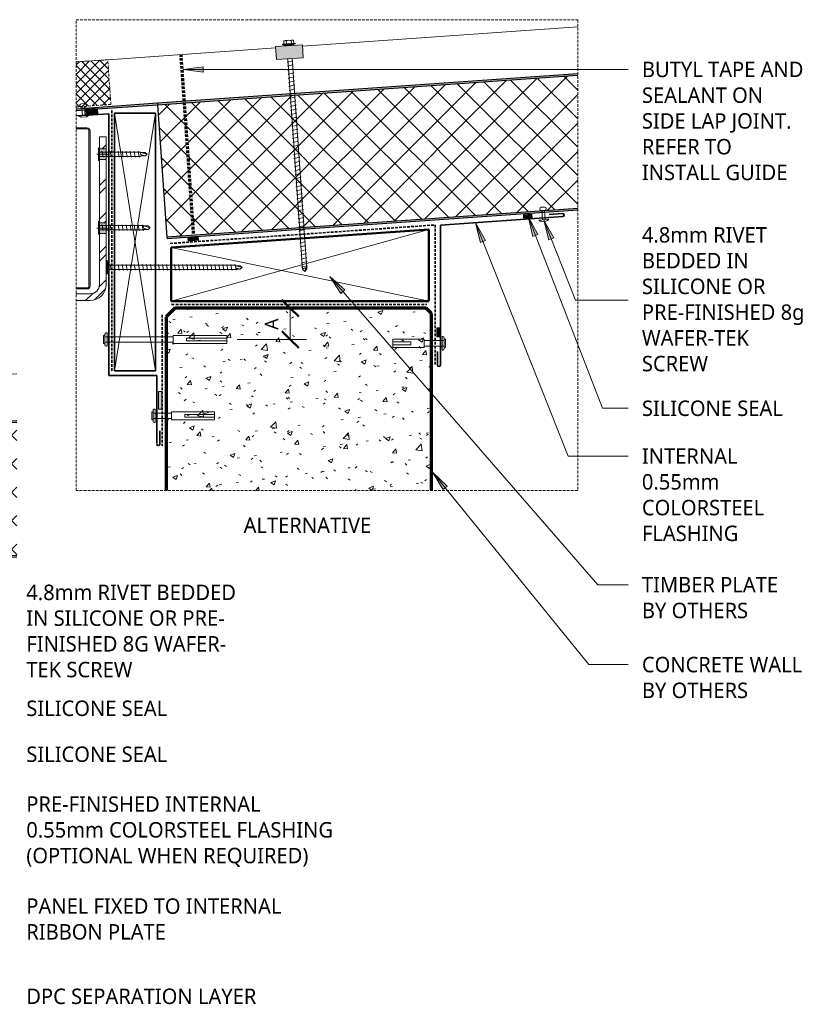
# Model space of a CAD drawing. Header units: millimetres. Extents: x -438 to 999, y -275 to 681.
# Tile 4 of 4: x 410 to 999, y -58 to 676. Entities that reach past the tile are written whole.
import ezdxf

# ---------------------------------------------------------------- set-up
doc = ezdxf.new("R2010")
doc.units = ezdxf.units.MM
doc.linetypes.add('Dash Short', pattern=[3, 2, -1])
for name, color, linetype, lineweight in [('A-ANNO-DIMS', 211, 'Continuous', 9), ('A-ANNO-DIMS-5', 211, 'Continuous', 9), ('A-DETL', 90, 'Continuous', 13), ('A-DETL-GENF', 92, 'Continuous', 13), ('G-ANNO-TEXT', 231, 'Continuous', 9)]:
    doc.layers.add(name, color=color, linetype=linetype, lineweight=lineweight)
doc.styles.add('Yu Gothic', font='Yu Gothic.ttf', dxfattribs={"height": 11.5})
doc.styles.add('Yu Gothic_1', font='Yu Gothic.ttf', dxfattribs={"height": 10})
doc.dimstyles.new('Diagonal_1', dxfattribs={"dimscale": 304.8, "dimtxt": 11.609035, "dimasz": 0.04101, "dimexe": 0.03937, "dimexo": 0.024606, "dimgap": 0.024606, "dimtad": 1, "dimdec": 0, "dimzin": 0, "dimdsep": 46, "dimtxsty": 'Yu Gothic_1', "dimblk1": 'OBLIQUE', "dimblk2": 'OBLIQUE', "dimsah": 1, "dimcen": 0.09, "dimazin": 0, "dimtfac": 1, "dimtdec": 4, "dimtix": 1, "dimtmove": 0, "dimatfit": 3, "dimfxl": 1, "dimtvp": 1, "dimtfill": 1, "dimtolj": 1, "dimtzin": 0, "dimarcsym": 2})

# ---------------------------------------------------------------- blocks, each defined once
blk = doc.blocks.new('Thermospan w Gutter Overhang - 100mm-4788613-03 EAVES GUTTER DETAIL1')
at = {"layer": 'A-DETL-GENF'}
for points in [[(-135, 88.1), (-93.51, 100), (-93.51, 101), (-135, 89.1)], [(-93.51, 100), (0, 100), (0, 101), (-93.51, 101)], [(0, 100), (395.73, 100), (395.8, 101), (0, 101)], [(0, 0), (388.74, 0), (388.81, 1), (0, 1)]]:
    blk.add_hatch(color=256, dxfattribs=at).paths.add_polyline_path(points)
h = blk.add_hatch(dxfattribs=at)
h.set_pattern_fill('FP_1', color=256, style=0, pattern_type=2)
h.set_pattern_definition([(41, (-37.488, -246.806), (-9.8409, 11.32064), []), (131, (-37.488, -246.806), (-11.32064, -9.8409), [])])
h.paths.add_polyline_path([(0, 1), (388.81, 1), (395.73, 100), (0, 100), (0, 22.63)])
for p, q in [((0, 136), (-135, 136)), ((-135, 88.1), (-135, 136)), ((228.14, 136), (0, 136)), ((398.25, 136), (248.14, 136))]:
    blk.add_line(p, q, dxfattribs=at)
at = {"layer": 'A-DETL-GENF', "lineweight": 25}
for p, q in [((-93.51, 101), (-135, 89.1)), ((-135, 88.1), (-93.51, 100)), ((-73.92, 101), (-93.65, 101)), ((-93.51, 100), (0, 100)), ((-46.82, 101), (-73.92, 101)), ((0, 101), (-46.82, 101)), ((395.8, 101), (0, 101)), ((0, 101), (0, 100)), ((0, 100), (0, 1)), ((0, 100), (395.73, 100)), ((-135, 89.1), (-135, 88.1)), ((388.81, 1), (0, 1)), ((0, 1), (0, 0)), ((0, 0), (388.74, 0))]:
    blk.add_line(p, q, dxfattribs=at)
blk = doc.blocks.new('Metalcraft Gutters and Brackets - Box Gutter 175 with External Bracket-4607474-03 EAVES GUTTER DETAIL1')
at = {"layer": 'A-DETL-GENF'}
blk.add_hatch(color=256, dxfattribs=at).paths.add_polyline_path([(3.98, 1.66), (4.49, 1.73), (4.97, 1.92), (5.39, 2.24), (5.7, 2.66), (5.9, 3.14), (5.97, 3.65), (5.97, 119.37), (5.89, 119.96), (5.67, 120.51), (5.3, 120.99), (4.83, 121.35), (4.27, 121.58), (3.68, 121.66), (-4.35, 121.66), (-4.35, 120.86), (4.07, 120.81), (4.43, 120.66), (4.74, 120.42), (4.97, 120.11), (5.12, 119.75), (5.17, 119.37), (5.13, 3.34), (5.01, 3.06), (4.82, 2.81), (4.57, 2.62), (4.29, 2.5), (3.98, 2.46), (-4.35, 2.46), (-4.35, 1.66)])
h = blk.add_hatch(dxfattribs=at)
h.set_pattern_fill('FP_4', color=256, style=0, pattern_type=2)
h.set_pattern_definition([(45, (-456.437, -473.852), (-12.57236, 12.57236), []), (45, (-456.437, -454.802), (-12.57236, 12.57236), [])])
h.paths.add_polyline_path([(-4.35, -7), (5.97, -7), (9.08, -6.59), (11.97, -5.39), (14.46, -3.49), (16.36, -1), (17.56, 1.89), (17.97, 5), (17.97, 43), (12.97, 43), (12.97, 5), (12.73, 3.19), (12.03, 1.5), (10.92, 0.05), (9.47, -1.06), (7.78, -1.76), (5.97, -2), (-4.35, -2), (-4.35, -2.3)])
h.paths.add_polyline_path([(15.06, 51), (17.97, 51), (17.97, 98), (12.97, 98), (12.97, 51)])
h.paths.add_polyline_path([(12.97, 106), (17.97, 106), (17.97, 115), (12.97, 115), (12.97, 106.85)])
h = blk.add_hatch(color=256, dxfattribs=at)
h.paths.add_polyline_path([(12.97, 43), (17.97, 43), (17.97, 51), (12.97, 51)])
h.paths.add_polyline_path([(17.97, 98), (17.97, 106), (12.97, 106), (12.97, 98)])
for p, q in [((3.68, 121.66), (-4.35, 121.66)), ((-4.35, 120.86), (3.68, 120.86)), ((5.17, 119.37), (5.17, 3.65)), ((5.97, 3.65), (5.97, 119.37)), ((17.97, 115), (12.97, 115)), ((12.97, 115), (12.97, 106)), ((17.97, 106), (17.97, 115)), ((12.97, 106), (12.97, 98)), ((17.97, 106), (12.97, 106)), ((17.97, 98), (17.97, 106)), ((10.97, 102), (19.97, 102)), ((12.97, 98), (12.97, 51)), ((12.97, 98), (17.97, 98)), ((17.97, 51), (17.97, 98)), ((10.97, 47), (19.97, 47)), ((12.97, 51), (12.97, 43)), ((17.97, 51), (12.97, 51)), ((17.97, 43), (17.97, 51)), ((12.97, 43), (12.97, 5)), ((12.97, 43), (17.97, 43)), ((17.97, 5), (17.97, 43)), ((3.98, 2.46), (-4.35, 2.46)), ((-4.35, 1.66), (3.98, 1.66)), ((5.97, -2), (-4.35, -2)), ((-4.35, -7), (5.97, -7))]:
    blk.add_line(p, q, dxfattribs=at)
for centre, radius, start, end in [((3.68, 119.37), 2.29, 360, 90), ((3.68, 119.37), 1.49, 0, 90), ((3.98, 3.65), 2, 270, 360), ((3.98, 3.65), 1.2, 270, 0), ((5.97, 5), 7, 270, 0), ((5.97, 5), 12, 270, 360)]:
    blk.add_arc(centre, radius, start, end, dxfattribs=at)
blk = doc.blocks.new('Wafer Tek_Self Tapping - Wafer TeK-4815591-03 EAVES GUTTER DETAIL1')
at = {"layer": 'A-DETL-GENF'}
for p, q in [((4.79, 0.74), (-4.79, 0.74)), ((-4.79, 0.74), (-4.79, 0)), ((-4.79, 0), (4.79, 0)), ((-1.6, 0), (-1.6, -30.47)), ((1.6, -30.47), (1.6, 0)), ((4.79, 0), (4.79, 0.74)), ((2.17, -1.91), (-2.17, -2.67)), ((-2.17, -2.67), (-1.6, -3)), ((2.17, -4.91), (-2.17, -5.67)), ((-2.17, -5.67), (-1.6, -6)), ((1.6, -1.58), (2.17, -1.91)), ((1.6, -4.58), (2.17, -4.91)), ((2.17, -7.91), (-2.17, -8.67)), ((-2.17, -8.67), (-1.6, -9)), ((2.17, -10.91), (-2.17, -11.67)), ((-2.17, -11.67), (-1.6, -12)), ((2.17, -13.91), (-2.17, -14.67)), ((1.6, -7.58), (2.17, -7.91)), ((1.6, -10.58), (2.17, -10.91)), ((1.6, -13.58), (2.17, -13.91)), ((-2.17, -14.67), (-1.6, -15)), ((2.17, -16.91), (-2.17, -17.67)), ((-2.17, -17.67), (-1.6, -18)), ((2.17, -19.91), (-2.17, -20.67)), ((-2.17, -20.67), (-1.6, -21)), ((1.6, -16.58), (2.17, -16.91)), ((1.6, -19.58), (2.17, -19.91)), ((2.17, -22.91), (-2.17, -23.67)), ((-2.17, -23.67), (-1.6, -24)), ((2.17, -25.91), (-2.17, -26.67)), ((-2.17, -26.67), (-1.6, -27)), ((2.17, -28.91), (-2.17, -29.67)), ((1.6, -22.58), (2.17, -22.91)), ((1.6, -25.58), (2.17, -25.91)), ((1.6, -28.58), (2.17, -28.91)), ((-2.17, -29.67), (-1.6, -30)), ((-1.28, -30.78), (-1.6, -30.47)), ((-1.28, -34.01), (-1.28, -30.78)), ((-1.28, -34.01), (-0.56, -31.13)), ((-1.28, -34.01), (0, -35.53)), ((0, -35.53), (1.28, -30.78)), ((1.28, -34.01), (0, -35.53)), ((1.28, -30.78), (1.6, -30.47)), ((1.28, -34.01), (1.28, -30.78))]:
    blk.add_line(p, q, dxfattribs=at)
blk.add_arc((0.49, -31.66), 1.18, 48.23938, 152.93623, dxfattribs=at)
blk = doc.blocks.new('Wafer Tek_Self Tapping - Wafer TeK-4815820-03 EAVES GUTTER DETAIL1')
at = {"layer": 'A-DETL-GENF'}
for p, q in [((4.79, 0.74), (-4.79, 0.74)), ((-4.79, 0.74), (-4.79, 0)), ((-4.79, 0), (4.79, 0)), ((-1.6, 0), (-1.6, -32.7)), ((1.6, -32.7), (1.6, 0)), ((4.79, 0), (4.79, 0.74)), ((2.17, -1.91), (-2.17, -2.67)), ((-2.17, -2.67), (-1.6, -3)), ((2.17, -4.91), (-2.17, -5.67)), ((-2.17, -5.67), (-1.6, -6)), ((1.6, -1.58), (2.17, -1.91)), ((1.6, -4.58), (2.17, -4.91)), ((2.17, -7.91), (-2.17, -8.67)), ((-2.17, -8.67), (-1.6, -9)), ((2.17, -10.91), (-2.17, -11.67)), ((-2.17, -11.67), (-1.6, -12)), ((2.17, -13.91), (-2.17, -14.67)), ((1.6, -7.58), (2.17, -7.91)), ((1.6, -10.58), (2.17, -10.91)), ((1.6, -13.58), (2.17, -13.91)), ((-2.17, -14.67), (-1.6, -15)), ((2.17, -16.91), (-2.17, -17.67)), ((-2.17, -17.67), (-1.6, -18)), ((2.17, -19.91), (-2.17, -20.67)), ((-2.17, -20.67), (-1.6, -21)), ((1.6, -16.58), (2.17, -16.91)), ((1.6, -19.58), (2.17, -19.91)), ((2.17, -22.91), (-2.17, -23.67)), ((-2.17, -23.67), (-1.6, -24)), ((2.17, -25.91), (-2.17, -26.67)), ((-2.17, -26.67), (-1.6, -27)), ((2.17, -28.91), (-2.17, -29.67)), ((1.6, -22.58), (2.17, -22.91)), ((1.6, -25.58), (2.17, -25.91)), ((1.6, -28.58), (2.17, -28.91)), ((-2.17, -29.67), (-1.6, -30)), ((2.17, -31.91), (-2.17, -32.67)), ((-2.17, -32.67), (-1.6, -33)), ((-1.28, -33.02), (-1.6, -32.7)), ((-1.28, -36.24), (-1.28, -33.02)), ((-1.28, -36.24), (-0.56, -33.36)), ((-1.28, -36.24), (0, -37.77)), ((0, -37.77), (1.28, -33.02)), ((1.28, -36.24), (0, -37.77)), ((1.28, -33.02), (1.6, -32.7)), ((1.28, -36.24), (1.28, -33.02)), ((1.6, -31.58), (2.17, -31.91))]:
    blk.add_line(p, q, dxfattribs=at)
blk.add_arc((0.49, -33.9), 1.18, 48.23938, 152.93623, dxfattribs=at)
blk = doc.blocks.new('Thermospan w Gutter Overhang - 100mm-4815059-03 EAVES GUTTER DETAIL1')
at = {"layer": 'A-DETL-GENF'}
for points in [[(-60.83, 100), (-53.64, 100), (-53.64, 100.33), (-45.02, 100.35), (-45.02, 100), (0, 100), (0, 101), (-60.76, 101)], [(0, 100), (313.65, 100), (313.72, 101), (0, 101)], [(0, 0), (306.65, 0), (306.72, 1), (0, 1)]]:
    blk.add_hatch(color=256, dxfattribs=at).paths.add_polyline_path(points)
h = blk.add_hatch(dxfattribs=at)
h.set_pattern_fill('FP_5', color=256, style=0, pattern_type=2)
h.set_pattern_definition([(41, (-554.266, -475.503), (-9.84089, 11.32064), []), (131, (-554.266, -475.503), (-11.32064, -9.84089), [])])
h.paths.add_polyline_path([(0, 1), (306.72, 1), (313.65, 100), (0, 100), (0, 67.85)])
for p, q in [((-34.75, 136), (-58.31, 136)), ((0, 136), (-34.75, 136)), ((90.68, 136), (0, 136)), ((316.16, 136), (110.68, 136))]:
    blk.add_line(p, q, dxfattribs=at)
at = {"layer": 'A-DETL-GENF', "lineweight": 25}
for p, q in [((-60.83, 100), (-53.64, 100)), ((0, 101), (-60.76, 101)), ((-45.02, 100), (0, 100)), ((313.72, 101), (0, 101)), ((0, 101), (0, 100)), ((0, 100), (0, 1)), ((0, 100), (313.65, 100)), ((306.72, 1), (0, 1)), ((0, 1), (0, 0)), ((0, 0), (306.65, 0))]:
    blk.add_line(p, q, dxfattribs=at)
blk = doc.blocks.new('Pop Rivets - Rivet-4035259-03 EAVES GUTTER DETAIL1')
at = {"layer": 'A-DETL-GENF'}
for p, q in [((3.77, 0), (-3.77, 0)), ((-1.5, 1.16), (1.5, 1.16)), ((-1, -6.28), (-1, 0)), ((1, -6.28), (1, 0)), ((1.17, -6.28), (-1.24, -6.28)), ((-1.24, -8.78), (1.17, -8.78))]:
    blk.add_line(p, q, dxfattribs=at)
for centre, radius, start, end in [((-1.5, -1.65), 2.8, 90, 144), ((1.5, -1.65), 2.8, 36, 90), ((-1.24, -7.53), 1.25, 135.65504, 270), ((-1.24, -7.53), 1.25, 90, 135.65504), ((1.17, -7.53), 1.25, 44.34496, 90), ((1.17, -7.53), 1.25, 270, 44.34496)]:
    blk.add_arc(centre, radius, start, end, dxfattribs=at)
blk = doc.blocks.new('Pop Rivets6 - Rivet 2-4365334-03 EAVES GUTTER DETAIL1')
at = {"layer": 'A-DETL-GENF'}
for p, q in [((3.77, 0), (-3.77, 0)), ((-1.5, 1.16), (1.5, 1.16)), ((-1, -6.83), (-1, 0)), ((1, -6.83), (1, 0)), ((1.17, -6.83), (-1.24, -6.83)), ((-1.24, -9.33), (1.17, -9.33))]:
    blk.add_line(p, q, dxfattribs=at)
for centre, radius, start, end in [((-1.5, -1.65), 2.8, 90, 144), ((1.5, -1.65), 2.8, 36, 90), ((-1.24, -8.08), 1.25, 90, 270), ((1.17, -8.08), 1.25, 270, 90)]:
    blk.add_arc(centre, radius, start, end, dxfattribs=at)
blk = doc.blocks.new('Anchor Bolt - ShureDrive - ShureDrive-4816089-03 EAVES GUTTER DETAIL1')
at = {"layer": 'A-DETL-GENF'}
for p, q in [((-4, 30.33), (-3, 30.33)), ((-3, 31.33), (3, 31.33)), ((-3, 30.33), (-3, 31.33)), ((3, 30.33), (-3, 30.33)), ((-2, -20.5), (-2, 30.33)), ((2, -20.5), (2, 30.33)), ((3, 30.33), (3, 31.33)), ((3, 30.33), (4, 30.33)), ((-5, 28.83), (-5, 29.33)), ((-5, 28.83), (5, 28.83)), ((5, 28.83), (5, 29.33)), ((-3, -20.5), (3, -20.5)), ((-3, -20.5), (-3, -60.5)), ((3, -20.5), (3, -60.5)), ((-1, -30.5), (-1, -40.5)), ((1, -30.5), (-1, -30.5)), ((1, -30.5), (1, -40.5)), ((-1, -40.5), (-1, -60.5)), ((1, -60.5), (1, -40.5)), ((-3, -60.5), (3, -60.5))]:
    blk.add_line(p, q, dxfattribs=at)
for centre, start, end in [((-4, 29.33), 90, 180), ((4, 29.33), 360, 90)]:
    blk.add_arc(centre, 1, start, end, dxfattribs=at)
blk = doc.blocks.new('Wafer Tek_Self Tapping - Wafer TeK-4369277-03 EAVES GUTTER DETAIL1')
at = {"layer": 'A-DETL-GENF'}
for p, q in [((4.79, 0.74), (-4.79, 0.74)), ((-4.79, 0.74), (-4.79, 0)), ((-4.79, 0), (4.79, 0)), ((-1.6, 0), (-1.6, -95.19)), ((1.6, -95.19), (1.6, 0)), ((4.79, 0), (4.79, 0.74)), ((2.17, -1.91), (-2.17, -2.67)), ((-2.17, -2.67), (-1.6, -3)), ((2.17, -4.91), (-2.17, -5.67)), ((-2.17, -5.67), (-1.6, -6)), ((1.6, -1.58), (2.17, -1.91)), ((1.6, -4.58), (2.17, -4.91)), ((2.17, -7.91), (-2.17, -8.67)), ((-2.17, -8.67), (-1.6, -9)), ((2.17, -10.91), (-2.17, -11.67)), ((-2.17, -11.67), (-1.6, -12)), ((2.17, -13.91), (-2.17, -14.67)), ((1.6, -7.58), (2.17, -7.91)), ((1.6, -10.58), (2.17, -10.91)), ((1.6, -13.58), (2.17, -13.91)), ((-2.17, -14.67), (-1.6, -15)), ((2.17, -16.91), (-2.17, -17.67)), ((-2.17, -17.67), (-1.6, -18)), ((2.17, -19.91), (-2.17, -20.67)), ((-2.17, -20.67), (-1.6, -21)), ((1.6, -16.58), (2.17, -16.91)), ((1.6, -19.58), (2.17, -19.91)), ((2.17, -22.91), (-2.17, -23.67)), ((-2.17, -23.67), (-1.6, -24)), ((2.17, -25.91), (-2.17, -26.67)), ((-2.17, -26.67), (-1.6, -27)), ((2.17, -28.91), (-2.17, -29.67)), ((1.6, -22.58), (2.17, -22.91)), ((1.6, -25.58), (2.17, -25.91)), ((1.6, -28.58), (2.17, -28.91)), ((-2.17, -29.67), (-1.6, -30)), ((2.17, -31.91), (-2.17, -32.67)), ((-2.17, -32.67), (-1.6, -33)), ((2.17, -34.91), (-2.17, -35.67)), ((-2.17, -35.67), (-1.6, -36)), ((1.6, -31.58), (2.17, -31.91)), ((1.6, -34.58), (2.17, -34.91)), ((2.17, -37.91), (-2.17, -38.67)), ((-2.17, -38.67), (-1.6, -39)), ((2.17, -40.91), (-2.17, -41.67)), ((-2.17, -41.67), (-1.6, -42)), ((2.17, -43.91), (-2.17, -44.67)), ((1.6, -37.58), (2.17, -37.91)), ((1.6, -40.58), (2.17, -40.91)), ((1.6, -43.58), (2.17, -43.91)), ((-2.17, -44.67), (-1.6, -45)), ((2.17, -46.91), (-2.17, -47.67)), ((-2.17, -47.67), (-1.6, -48)), ((2.17, -49.91), (-2.17, -50.67)), ((-2.17, -50.67), (-1.6, -51)), ((1.6, -46.58), (2.17, -46.91)), ((1.6, -49.58), (2.17, -49.91)), ((2.17, -52.91), (-2.17, -53.67)), ((-2.17, -53.67), (-1.6, -54)), ((2.17, -55.91), (-2.17, -56.67)), ((-2.17, -56.67), (-1.6, -57)), ((1.6, -52.58), (2.17, -52.91)), ((1.6, -55.58), (2.17, -55.91)), ((1.6, -58.58), (2.17, -58.91)), ((2.17, -58.91), (-2.17, -59.67)), ((-2.17, -59.67), (-1.6, -60)), ((2.17, -61.91), (-2.17, -62.67)), ((-2.17, -62.67), (-1.6, -63)), ((2.17, -64.91), (-2.17, -65.67)), ((-2.17, -65.67), (-1.6, -66)), ((1.6, -61.58), (2.17, -61.91)), ((1.6, -64.58), (2.17, -64.91)), ((2.17, -67.91), (-2.17, -68.67)), ((-2.17, -68.67), (-1.6, -69)), ((2.17, -70.91), (-2.17, -71.67)), ((-2.17, -71.67), (-1.6, -72)), ((1.6, -67.58), (2.17, -67.91)), ((1.6, -70.58), (2.17, -70.91)), ((2.17, -73.91), (-2.17, -74.67)), ((-2.17, -74.67), (-1.6, -75)), ((2.17, -76.91), (-2.17, -77.67)), ((-2.17, -77.67), (-1.6, -78)), ((2.17, -79.91), (-2.17, -80.67)), ((-2.17, -80.67), (-1.6, -81)), ((1.6, -73.58), (2.17, -73.91)), ((1.6, -76.58), (2.17, -76.91)), ((1.6, -79.58), (2.17, -79.91)), ((2.17, -82.91), (-2.17, -83.67)), ((-2.17, -83.67), (-1.6, -84)), ((2.17, -85.91), (-2.17, -86.67)), ((-2.17, -86.67), (-1.6, -87)), ((1.6, -82.58), (2.17, -82.91)), ((1.6, -85.58), (2.17, -85.91)), ((2.17, -88.91), (-2.17, -89.67)), ((-2.17, -89.67), (-1.6, -90)), ((2.17, -91.91), (-2.17, -92.67)), ((-2.17, -92.67), (-1.6, -93)), ((2.17, -94.91), (-2.17, -95.67)), ((-1.28, -95.5), (-1.6, -95.19)), ((1.28, -95.5), (1.6, -95.19)), ((1.6, -88.58), (2.17, -88.91)), ((1.6, -91.58), (2.17, -91.91)), ((1.6, -94.58), (2.17, -94.91)), ((-2.17, -95.67), (-1.6, -96)), ((-1.28, -98.73), (-1.28, -95.5)), ((-1.28, -98.73), (-0.56, -95.85)), ((-1.28, -98.73), (0, -100.25)), ((0, -100.25), (1.28, -95.5)), ((1.28, -98.73), (0, -100.25)), ((1.28, -98.73), (1.28, -95.5))]:
    blk.add_line(p, q, dxfattribs=at)
blk.add_arc((0.49, -96.39), 1.18, 48.23938, 152.93623, dxfattribs=at)
blk = doc.blocks.new('Profiled Washer 01 - Profiled Washer 01-4371130-03 EAVES GUTTER DETAIL1')
at = {"layer": 'A-DETL-GENF'}
for points in [[(-10, -6.11), (10, -6.11), (10, 3.59), (-10, 3.59)], [(-3.67, 3.59), (3.67, 3.59), (3.67, 4.59), (-3.67, 4.55)]]:
    blk.add_hatch(color=256, dxfattribs=at).paths.add_polyline_path(points)
for p, q in [((-2.76, 7.57), (2.76, 7.57)), ((10, 3.59), (-10, 3.59)), ((-10, 3.59), (-10, -6.11)), ((4.79, 5.09), (-4.79, 5.09)), ((-4.79, 5.09), (-4.79, 4.59)), ((-3.67, 4.59), (-4.79, 4.59)), ((-3.67, 5.09), (-3.67, 7.07)), ((3.67, 4.59), (-3.67, 4.59)), ((-3.67, 4.59), (-3.67, 3.59)), ((-1.85, 5.09), (-1.85, 7.07)), ((1.85, 5.09), (1.85, 7.07)), ((3.67, 5.09), (3.67, 7.07)), ((4.79, 4.59), (3.67, 4.59)), ((3.67, 3.59), (3.67, 4.59)), ((4.79, 4.59), (4.79, 5.09)), ((10, -6.11), (10, 3.59)), ((-10, -6.11), (10, -6.11)), ((-1.6, -6.11), (-1.6, -163.15)), ((1.6, -163.15), (1.6, -6.11)), ((2.17, -7.91), (-2.17, -8.67)), ((-2.17, -8.67), (-1.6, -9)), ((2.17, -10.91), (-2.17, -11.67)), ((-2.17, -11.67), (-1.6, -12)), ((2.17, -13.91), (-2.17, -14.67)), ((1.6, -7.58), (2.17, -7.91)), ((1.6, -10.58), (2.17, -10.91)), ((1.6, -13.58), (2.17, -13.91)), ((-2.17, -14.67), (-1.6, -15)), ((2.17, -16.91), (-2.17, -17.67)), ((-2.17, -17.67), (-1.6, -18)), ((2.17, -19.91), (-2.17, -20.67)), ((-2.17, -20.67), (-1.6, -21)), ((1.6, -16.58), (2.17, -16.91)), ((1.6, -19.58), (2.17, -19.91)), ((2.17, -22.91), (-2.17, -23.67)), ((-2.17, -23.67), (-1.6, -24)), ((2.17, -25.91), (-2.17, -26.67)), ((-2.17, -26.67), (-1.6, -27)), ((2.17, -28.91), (-2.17, -29.67)), ((1.6, -22.58), (2.17, -22.91)), ((1.6, -25.58), (2.17, -25.91)), ((1.6, -28.58), (2.17, -28.91)), ((-2.17, -29.67), (-1.6, -30)), ((2.17, -31.91), (-2.17, -32.67)), ((-2.17, -32.67), (-1.6, -33)), ((2.17, -34.91), (-2.17, -35.67)), ((-2.17, -35.67), (-1.6, -36)), ((1.6, -31.58), (2.17, -31.91)), ((1.6, -34.58), (2.17, -34.91)), ((2.17, -37.91), (-2.17, -38.67)), ((-2.17, -38.67), (-1.6, -39)), ((2.17, -40.91), (-2.17, -41.67)), ((-2.17, -41.67), (-1.6, -42)), ((2.17, -43.91), (-2.17, -44.67)), ((1.6, -37.58), (2.17, -37.91)), ((1.6, -40.58), (2.17, -40.91)), ((1.6, -43.58), (2.17, -43.91)), ((-2.17, -44.67), (-1.6, -45)), ((2.17, -46.91), (-2.17, -47.67)), ((-2.17, -47.67), (-1.6, -48)), ((2.17, -49.91), (-2.17, -50.67)), ((-2.17, -50.67), (-1.6, -51)), ((1.6, -46.58), (2.17, -46.91)), ((1.6, -49.58), (2.17, -49.91)), ((2.17, -52.91), (-2.17, -53.67)), ((-2.17, -53.67), (-1.6, -54)), ((2.17, -55.91), (-2.17, -56.67)), ((-2.17, -56.67), (-1.6, -57)), ((1.6, -52.58), (2.17, -52.91)), ((1.6, -55.58), (2.17, -55.91)), ((1.6, -58.58), (2.17, -58.91)), ((2.17, -58.91), (-2.17, -59.67)), ((-2.17, -59.67), (-1.6, -60)), ((2.17, -61.91), (-2.17, -62.67)), ((-2.17, -62.67), (-1.6, -63)), ((2.17, -64.91), (-2.17, -65.67)), ((-2.17, -65.67), (-1.6, -66)), ((1.6, -61.58), (2.17, -61.91)), ((1.6, -64.58), (2.17, -64.91)), ((2.17, -67.91), (-2.17, -68.67)), ((-2.17, -68.67), (-1.6, -69)), ((2.17, -70.91), (-2.17, -71.67)), ((-2.17, -71.67), (-1.6, -72)), ((1.6, -67.58), (2.17, -67.91)), ((1.6, -70.58), (2.17, -70.91)), ((2.17, -73.91), (-2.17, -74.67)), ((-2.17, -74.67), (-1.6, -75)), ((2.17, -76.91), (-2.17, -77.67)), ((-2.17, -77.67), (-1.6, -78)), ((2.17, -79.91), (-2.17, -80.67)), ((-2.17, -80.67), (-1.6, -81)), ((1.6, -73.58), (2.17, -73.91)), ((1.6, -76.58), (2.17, -76.91)), ((1.6, -79.58), (2.17, -79.91)), ((2.17, -82.91), (-2.17, -83.67)), ((-2.17, -83.67), (-1.6, -84)), ((2.17, -85.91), (-2.17, -86.67)), ((-2.17, -86.67), (-1.6, -87)), ((1.6, -82.58), (2.17, -82.91)), ((1.6, -85.58), (2.17, -85.91)), ((2.17, -88.91), (-2.17, -89.67)), ((-2.17, -89.67), (-1.6, -90)), ((2.17, -91.91), (-2.17, -92.67)), ((-2.17, -92.67), (-1.6, -93)), ((2.17, -94.91), (-2.17, -95.67)), ((1.6, -88.58), (2.17, -88.91)), ((1.6, -91.58), (2.17, -91.91)), ((1.6, -94.58), (2.17, -94.91)), ((-2.17, -95.67), (-1.6, -96)), ((2.17, -97.91), (-2.17, -98.67)), ((-2.17, -98.67), (-1.6, -99)), ((2.17, -100.91), (-2.17, -101.67)), ((-2.17, -101.67), (-1.6, -102)), ((1.6, -97.58), (2.17, -97.91)), ((1.6, -100.58), (2.17, -100.91)), ((2.17, -103.91), (-2.17, -104.67)), ((-2.17, -104.67), (-1.6, -105)), ((2.17, -106.91), (-2.17, -107.67)), ((-2.17, -107.67), (-1.6, -108)), ((2.17, -109.91), (-2.17, -110.67)), ((1.6, -103.58), (2.17, -103.91)), ((1.6, -106.58), (2.17, -106.91)), ((1.6, -109.58), (2.17, -109.91)), ((-2.17, -110.67), (-1.6, -111)), ((2.17, -112.91), (-2.17, -113.67)), ((-2.17, -113.67), (-1.6, -114)), ((2.17, -115.91), (-2.17, -116.67)), ((-2.17, -116.67), (-1.6, -117)), ((1.6, -112.58), (2.17, -112.91)), ((1.6, -115.58), (2.17, -115.91)), ((2.17, -118.91), (-2.17, -119.67)), ((-2.17, -119.67), (-1.6, -120)), ((2.17, -121.91), (-2.17, -122.67)), ((-2.17, -122.67), (-1.6, -123)), ((1.6, -118.58), (2.17, -118.91)), ((1.6, -121.58), (2.17, -121.91)), ((1.6, -124.58), (2.17, -124.91)), ((2.17, -124.91), (-2.17, -125.67)), ((-2.17, -125.67), (-1.6, -126)), ((2.17, -127.91), (-2.17, -128.67)), ((-2.17, -128.67), (-1.6, -129)), ((2.17, -130.91), (-2.17, -131.67)), ((-2.17, -131.67), (-1.6, -132)), ((1.6, -127.58), (2.17, -127.91)), ((1.6, -130.58), (2.17, -130.91)), ((2.17, -133.91), (-2.17, -134.67)), ((-2.17, -134.67), (-1.6, -135)), ((2.17, -136.91), (-2.17, -137.67)), ((-2.17, -137.67), (-1.6, -138)), ((1.6, -133.58), (2.17, -133.91)), ((1.6, -136.58), (2.17, -136.91)), ((2.17, -139.91), (-2.17, -140.67)), ((-2.17, -140.67), (-1.6, -141)), ((2.17, -142.91), (-2.17, -143.67)), ((-2.17, -143.67), (-1.6, -144)), ((2.17, -145.91), (-2.17, -146.67)), ((-2.17, -146.67), (-1.6, -147)), ((1.6, -139.58), (2.17, -139.91)), ((1.6, -142.58), (2.17, -142.91)), ((1.6, -145.58), (2.17, -145.91)), ((2.17, -148.91), (-2.17, -149.67)), ((-2.17, -149.67), (-1.6, -150)), ((2.17, -151.91), (-2.17, -152.67)), ((-2.17, -152.67), (-1.6, -153)), ((1.6, -148.58), (2.17, -148.91)), ((1.6, -151.58), (2.17, -151.91)), ((2.17, -154.91), (-2.17, -155.67)), ((-2.17, -155.67), (-1.6, -156)), ((2.17, -157.91), (-2.17, -158.67)), ((-2.17, -158.67), (-1.6, -159)), ((2.17, -160.91), (-2.17, -161.67)), ((0, -165.05), (1.6, -161.1)), ((1.6, -154.58), (2.17, -154.91)), ((1.6, -157.58), (2.17, -157.91)), ((1.6, -160.58), (2.17, -160.91)), ((-2.17, -161.67), (-1.6, -162)), ((-1.6, -163.15), (0, -165.05)), ((1.6, -163.15), (0, -165.05))]:
    blk.add_line(p, q, dxfattribs=at)
for centre, radius, start, end in [((-2.76, 6.49), 1.08, 32.38007, 147.61993), ((0, 3.9), 3.67, 59.72736, 120.27264), ((2.76, 6.49), 1.08, 32.38007, 147.61993), ((0.08, -165.78), 3.11, 74.30592, 122.49751)]:
    blk.add_arc(centre, radius, start, end, dxfattribs=at)
blk = doc.blocks.new('Foam Closure - Foam Closure-4816191-03 EAVES GUTTER DETAIL1')
at = {"layer": 'A-DETL-GENF'}
h = blk.add_hatch(dxfattribs=at)
h.set_pattern_fill('FP_6', color=256, style=0, pattern_type=2)
h.set_pattern_definition([(221, (519.515, 578.081), (3.280295, -3.773548), []), (311, (519.515, 578.081), (3.773548, 3.280295), [])])
h.paths.add_polyline_path([(25.9, 0), (0, 0), (0, -33.42), (23.56, -33.42)])
at = {"layer": 'A-DETL-GENF', "linetype": 'Dash Short'}
for p, q in [((0, 0), (0, -33.42)), ((25.9, 0), (0, 0)), ((0, -33.42), (23.56, -33.42))]:
    blk.add_line(p, q, dxfattribs=at)
blk = doc.blocks.new('Anchor Bolt - ShureDrive - ShureDrive-4646517-03 EAVES GUTTER DETAIL1')
at = {"layer": 'A-DETL-GENF'}
for p, q in [((-4, -6.9), (-3, -6.9)), ((-3, -5.9), (3, -5.9)), ((-3, -6.9), (-3, -5.9)), ((3, -6.9), (-3, -6.9)), ((-2, -20.5), (-2, -6.9)), ((2, -20.5), (2, -6.9)), ((3, -6.9), (3, -5.9)), ((3, -6.9), (4, -6.9)), ((-5, -8.4), (-5, -7.9)), ((-5, -8.4), (5, -8.4)), ((5, -8.4), (5, -7.9)), ((-3, -20.5), (3, -20.5)), ((-3, -20.5), (-3, -52.56)), ((3, -20.5), (3, -52.56)), ((-1, -30.5), (-1, -40.5)), ((1, -30.5), (-1, -30.5)), ((1, -30.5), (1, -40.5)), ((-1, -40.5), (-1, -52.56)), ((1, -52.56), (1, -40.5)), ((-3, -52.56), (3, -52.56))]:
    blk.add_line(p, q, dxfattribs=at)
for centre, start, end in [((-4, -7.9), 90, 180), ((4, -7.9), 360, 90)]:
    blk.add_arc(centre, 1, start, end, dxfattribs=at)
blk = doc.blocks.new('Anchor Bolt - ShureDrive - ShureDrive-4372181-03 EAVES GUTTER DETAIL1')
at = {"layer": 'A-DETL-GENF'}
for p, q in [((-5, -7.11), (-5, -6.61)), ((-5, -7.11), (5, -7.11)), ((-4, -5.61), (-3, -5.61)), ((-3, -4.61), (3, -4.61)), ((-3, -5.61), (-3, -4.61)), ((3, -5.61), (-3, -5.61)), ((-2, -20.5), (-2, -5.61)), ((2, -20.5), (2, -5.61)), ((3, -5.61), (3, -4.61)), ((3, -5.61), (4, -5.61)), ((5, -7.11), (5, -6.61)), ((-3, -20.5), (3, -20.5)), ((-3, -20.5), (-3, -43.81)), ((3, -20.5), (3, -43.81)), ((-1, -30.5), (-1, -40.5)), ((1, -30.5), (-1, -30.5)), ((1, -30.5), (1, -40.5)), ((-3, -43.81), (3, -43.81)), ((-1, -40.5), (-1, -43.81)), ((1, -43.81), (1, -40.5))]:
    blk.add_line(p, q, dxfattribs=at)
for centre, start, end in [((-4, -6.61), 90, 180), ((4, -6.61), 360, 90)]:
    blk.add_arc(centre, 1, start, end, dxfattribs=at)
blk = doc.blocks.new('DIMBLOCK4-03 EAVES GUTTER DETAIL1')
at = {"layer": 'A-ANNO-DIMS-5', "lineweight": 50}
for p, q in [((611.59, 461.15), (605.34, 467.4)), ((611.59, 461.15), (617.84, 454.9)), ((611.59, 437.72), (605.34, 443.97)), ((611.59, 437.72), (617.84, 431.47))]:
    blk.add_line(p, q, dxfattribs=at)
at = {"layer": 'A-ANNO-DIMS-5'}
for p, q in [((611.59, 461.15), (599.59, 461.15)), ((611.59, 461.15), (611.59, 437.72)), ((611.59, 461.15), (612.93, 461.15)), ((611.59, 437.72), (571.88, 437.72)), ((611.59, 437.72), (623.59, 437.72))]:
    blk.add_line(p, q, dxfattribs=at)
at = {"layer": 'A-ANNO-DIMS-5', "color": 0, "insert": (592.56, 445.08), "char_height": 10, "width": 10.4481, "attachment_point": 1, "rotation": 90, "line_spacing_factor": 1.024327, "style": 'Yu Gothic_1', "bg_fill": 3, "box_fill_scale": 1.25, "bg_fill_color": 256, "bg_fill_true_color": 13158600, "bg_fill_transparency": 0}
blk.add_mtext('A', dxfattribs=at)
blk = doc.blocks.new('_Oblique')
at = {"color": 0, "linetype": 'ByBlock', "lineweight": -2}
blk.add_line((-0.5, -0.5), (0.5, 0.5), dxfattribs=at)

msp = doc.modelspace()

# ---------------------------------------------------------------- hatches: boundary and pattern name
at = {"layer": 'A-DETL-GENF'}
for points in [[(459.53, 605.29), (468.13, 605.9), (467.84, 609.97), (459.24, 609.36)], [(785.34, 528.27), (791.69, 528.6), (791.56, 531.12), (785.21, 530.79)], [(535.48, 511.11), (543.1, 511.78), (542.86, 514.5), (535.24, 513.84), (535.31, 513.01)], [(722.94, 439.69), (722.94, 446.41), (720.72, 446.41), (720.72, 439.69)], [(515.81, 385.95), (515.81, 399.02), (513.33, 399.02), (513.33, 385.95)]]:
    msp.add_hatch(color=10, dxfattribs=at).paths.add_polyline_path(points)
h = msp.add_hatch(dxfattribs=at)
h.set_pattern_fill('FP_2', color=9, style=0, pattern_type=2)
h.set_pattern_definition([(50, (0, 0), (36.4365, -3.1877), [3.81, -41.91]), (355, (0, 0), (-7.0485, 38.2117), [3.048, -33.528]), (100.451, (3.036, -0.266), (29.3886, 35.023), [3.238, -35.618]), (46.184, (0, 10.16), (54.216, -8.4084), [5.715, -62.865]), (96.636, (4.52, 9.46), (47.4805, 49.4854), [4.857, -53.427]), (351.184, (0, 10.16), (47.481, 49.4846), [4.572, -50.292]), (21, (5.08, 7.62), (30.3226, -20.4528), [3.81, -41.91]), (326, (5.08, 7.62), (12.3607, 36.8379), [3.048, -33.528]), (71.451, (7.607, 5.916), (42.6833, 16.3839), [3.238, -35.618]), (37.5, (0, 0), (0.61807, 16.91082), [1.676, -31.445, 1.676, -32.36, -33.655]), (37.5, (0, 0), (0.61807, 16.91082), [-67.158, 1.676, -31.979]), (7.5, (0, 0), (13.36414, 20.03578), [1.676, -17.729, 1.676, -30.683, -12.827]), (7.5, (0, 0), (13.36414, 20.03578), [-51.765, 1.676, -11.151]), (327.5, (-11.328, 0), (27.11816, -1.14606), [1.676, -11.024, 1.676, -37.948, -52.578]), (327.5, (-11.328, 0), (27.11816, -1.14606), [-52.324, 1.676, -50.902]), (317.5, (-16.408, 0), (29.6258, 5.0851), [1.676, -14.834, 1.676, -24.638, -37.338]), (317.5, (-16.408, 0), (29.6258, 5.0851), [-42.824, 1.676, -35.662])])
h.paths.add_polyline_path([(576.84, 325.22), (716.65, 325.22), (716.65, 457.25), (712.75, 461.15), (525.62, 461.15), (519.15, 454.68), (519.15, 325.22), (520.16, 325.22)])
at = {"layer": 'G-ANNO-TEXT'}
for points in [[(531.73, 639.02), (546.73, 637.05), (546.73, 641)], [(788.74, 529.35), (792.33, 514.65), (796.01, 516.08)], [(749.52, 524.7), (753.22, 510.03), (756.89, 511.49)], [(800.47, 526.8), (804.14, 512.12), (807.81, 513.57)], [(640.95, 484.75), (649.31, 472.13), (652.29, 474.72)], [(717.48, 338.92), (725.41, 326.04), (728.47, 328.53)]]:
    msp.add_hatch(color=7, dxfattribs=at).paths.add_polyline_path(points)

# ---------------------------------------------------------------- linework, layer by layer
at = {"layer": 'A-DETL', "linetype": 'Dash Short'}
for p, q in [((452.09, 325.22), (452.09, 676.08)), ((452.09, 676.08), (825.65, 676.08)), ((825.65, 676.08), (825.65, 325.22)), ((825.65, 325.22), (452.09, 325.22))]:
    msp.add_line(p, q, dxfattribs=at)
at = {"layer": 'A-DETL', "linetype": 'Dash Short', "lineweight": 70}
msp.add_line((539.54, 516.68), (530.21, 650.07), dxfattribs=at)
at = {"layer": 'A-DETL'}
for p, q in [((467.84, 609.97), (459.24, 609.36)), ((459.24, 609.36), (459.53, 605.29)), ((468.13, 605.9), (467.84, 609.97)), ((459.53, 605.29), (468.13, 605.9)), ((480.65, 606.51), (511.13, 414.53)), ((480.65, 414.53), (511.13, 606.51)), ((519.68, 514.01), (517.03, 551.91)), ((791.56, 531.12), (785.21, 530.79)), ((785.21, 530.79), (785.34, 528.27)), ((785.34, 528.27), (791.69, 528.6)), ((791.69, 528.6), (791.56, 531.12)), ((522.79, 466.42), (714.8, 519.86)), ((542.86, 514.5), (535.24, 513.84)), ((535.24, 513.84), (535.48, 511.11)), ((543.1, 511.78), (542.86, 514.5)), ((522.79, 506.44), (714.8, 466.42)), ((535.48, 511.11), (543.1, 511.78)), ((720.72, 446.41), (720.72, 439.69)), ((722.94, 446.41), (720.72, 446.41)), ((722.94, 439.69), (722.94, 446.41)), ((720.72, 439.69), (722.94, 439.69)), ((515.81, 399.02), (513.33, 399.02)), ((513.33, 399.02), (513.33, 385.95)), ((515.81, 385.95), (515.81, 399.02)), ((513.33, 385.95), (515.81, 385.95))]:
    msp.add_line(p, q, dxfattribs=at)
at = {"layer": 'A-DETL', "linetype": 'Dash Short', "lineweight": 35}
for p, q in [((478.69, 414.53), (478.69, 609.53)), ((522.09, 509.35), (719.55, 523.16)), ((719.55, 523.16), (719.55, 418.98)), ((523.19, 463.98), (713.19, 463.98)), ((516.13, 456.11), (516.13, 358.57))]:
    msp.add_line(p, q, dxfattribs=at)
at = {"layer": 'A-DETL', "lineweight": 35}
for p, q in [((452.09, 604.33), (476.3, 606.02)), ((476.3, 606.02), (476.3, 410.87)), ((480.65, 606.51), (511.13, 606.51)), ((480.65, 414.53), (480.65, 606.51)), ((511.13, 606.51), (511.13, 414.53)), ((814.52, 529.33), (723.4, 522.96)), ((814.37, 531.59), (804.39, 530.9)), ((723.4, 522.96), (723.4, 418.85)), ((721.13, 418.85), (721.13, 428.85)), ((512.17, 410.87), (476.3, 410.87)), ((511.13, 414.53), (480.65, 414.53)), ((512.17, 410.87), (512.17, 360.31)), ((514.29, 359.8), (514.29, 369.8))]:
    msp.add_line(p, q, dxfattribs=at)
at = {"layer": 'A-DETL', "lineweight": 50}
for p, q in [((714.8, 519.86), (522.79, 506.44)), ((714.8, 466.42), (714.8, 519.86)), ((522.79, 506.44), (522.79, 466.42)), ((522.79, 466.42), (714.8, 466.42))]:
    msp.add_line(p, q, dxfattribs=at)
at = {"layer": 'A-DETL', "lineweight": 70}
for p, q in [((525.62, 461.15), (519.15, 454.68)), ((712.75, 461.15), (525.62, 461.15)), ((716.65, 457.25), (712.75, 461.15)), ((716.65, 325.22), (716.65, 457.25)), ((519.15, 454.68), (519.15, 325.22))]:
    msp.add_line(p, q, dxfattribs=at)
at = {"layer": 'A-DETL', "lineweight": 35}
for centre, radius, start, end in [((814.45, 530.46), 1.14, 274, 94), ((722.26, 418.85), 1.14, 180, 0), ((513.24, 359.8), 1.05, 180, 0)]:
    msp.add_arc(centre, radius, start, end, dxfattribs=at)
at = {"layer": 'G-ANNO-TEXT', "color": 7}
for p, q in [((546.73, 641), (531.73, 639.02)), ((531.73, 639.02), (546.73, 637.05)), ((531.73, 639.02), (863.34, 639.02)), ((546.73, 637.05), (546.73, 641)), ((788.74, 529.35), (792.33, 514.65)), ((796.01, 516.08), (788.74, 529.35)), ((788.74, 529.35), (844.17, 386.56)), ((749.52, 524.7), (753.22, 510.03)), ((756.89, 511.49), (749.52, 524.7)), ((749.52, 524.7), (818.62, 350.92)), ((800.47, 526.8), (804.14, 512.12)), ((807.81, 513.57), (800.47, 526.8)), ((800.47, 526.8), (824.06, 467)), ((792.33, 514.65), (796.01, 516.08)), ((804.14, 512.12), (807.81, 513.57)), ((753.22, 510.03), (756.89, 511.49)), ((640.95, 484.75), (649.31, 472.13)), ((652.29, 474.72), (640.95, 484.75)), ((640.95, 484.75), (840.69, 255.11)), ((649.31, 472.13), (652.29, 474.72)), ((824.06, 467), (863.34, 467)), ((844.17, 386.56), (863.34, 386.56)), ((818.62, 350.92), (863.34, 350.92)), ((717.48, 338.92), (725.41, 326.04)), ((728.47, 328.53), (717.48, 338.92)), ((717.48, 338.92), (834.02, 195.58)), ((725.41, 326.04), (728.47, 328.53)), ((840.69, 255.11), (863.34, 255.11)), ((834.02, 195.58), (863.34, 195.58))]:
    msp.add_line(p, q, dxfattribs=at)

# ---------------------------------------------------------------- block references
at = {"layer": 'A-DETL-GENF'}
for name, p, rotation in [('Thermospan w Gutter Overhang - 100mm-4815059-03 EAVES GUTTER DETAIL1', (519.75, 513.01), 3.999999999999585), ('Profiled Washer 01 - Profiled Washer 01-4371130-03 EAVES GUTTER DETAIL1', (610.87, 653.17), 3.999999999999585), ('Pop Rivets - Rivet-4035259-03 EAVES GUTTER DETAIL1', (457.73, 604.73), 183.9999999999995), ('Wafer Tek_Self Tapping - Wafer TeK-4815591-03 EAVES GUTTER DETAIL1', (469.41, 575.85), 89.9999999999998), ('Pop Rivets6 - Rivet 2-4365334-03 EAVES GUTTER DETAIL1', (800.36, 527.1), 184), ('Wafer Tek_Self Tapping - Wafer TeK-4815820-03 EAVES GUTTER DETAIL1', (469.41, 521.11), 89.9999999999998), ('Wafer Tek_Self Tapping - Wafer TeK-4369277-03 EAVES GUTTER DETAIL1', (475.48, 491.51), 89.9999999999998), ('Anchor Bolt - ShureDrive - ShureDrive-4816089-03 EAVES GUTTER DETAIL1', (503.88, 437.72), 89.9999999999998), ('Anchor Bolt - ShureDrive - ShureDrive-4372181-03 EAVES GUTTER DETAIL1', (731.75, 434.94), 270), ('Thermospan w Gutter Overhang - 100mm-4788613-03 EAVES GUTTER DETAIL1', (20.18, 248.82), 3.999999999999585), ('Anchor Bolt - ShureDrive - ShureDrive-4646517-03 EAVES GUTTER DETAIL1', (502.5, 380.95), 89.9999999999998)]:
    msp.add_blockref(name, p, dxfattribs=dict(at, rotation=rotation))
at = {"layer": 'A-DETL-GENF', "linetype": 'Dash Short', "rotation": 183.9999999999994}
msp.add_blockref('Foam Closure - Foam Closure-4816191-03 EAVES GUTTER DETAIL1', (477.92, 612.91), dxfattribs=at)
at = {"layer": 'A-DETL-GENF'}
msp.add_blockref('Metalcraft Gutters and Brackets - Box Gutter 175 with External Bracket-4607474-03 EAVES GUTTER DETAIL1', (456.44, 473.85), dxfattribs=at)

# ---------------------------------------------------------------- texts
at = {"layer": 'G-ANNO-TEXT', "color": 7, "char_height": 11.5, "attachment_point": 1, "style": 'Yu Gothic', "bg_fill": 3, "box_fill_scale": 1.25, "bg_fill_color": 256, "bg_fill_true_color": 13158600, "bg_fill_transparency": 0}
for s, insert, width in [('BUTYL TAPE AND ', (873.5, 644.77), 155.5274), ('SEALANT ON ', (873.5, 625.59), 118.6497), ('SIDE LAP JOINT. ', (873.5, 606.41), 146.7088), ('REFER TO ', (873.5, 587.22), 92.1941), ('INSTALL GUIDE', (873.5, 568.04), 136.2869), ('4.8mm RIVET ', (873.5, 521.5), 117.8481), ('BEDDED IN ', (873.5, 502.32), 105.0211), ('SILICONE OR ', (873.5, 483.14), 118.6497), ('PRE-FINISHED 8g ', (873.5, 463.95), 158.3333), ('WAFER-TEK ', (873.5, 444.77), 110.6329), ('SCREW', (873.5, 425.59), 63.7342), ('SILICONE SEAL', (873.5, 392.31), 133.0801), ('INTERNAL ', (873.5, 356.67), 94.5991), ('0.55mm ', (873.5, 337.49), 71.3502), ('COLORSTEEL ', (873.5, 318.3), 122.6582), ('FLASHING ', (873.5, 299.12), 95.4008), ('TIMBER PLATE ', (873.5, 260.86), 135.886), ('BY OTHERS', (873.5, 241.67), 101.8143), ('FINISHED 8G WAFER-', (414.93, 216.79), 188.7974), ('CONCRETE WALL ', (873.5, 201.33), 155.5274), ('TEK SCREW', (414.93, 197.61), 103.8185), ('BY OTHERS', (873.5, 182.15), 101.8143), ('SILICONE SEAL', (414.93, 168.77), 133.0801), ('SILICONE SEAL', (414.93, 134.54), 133.0801), ('PRE-FINISHED INTERNAL ', (414.93, 97.4), 227.6792), ('0.55mm COLORSTEEL FLASHING ', (414.93, 78.22), 288.2067), ('(OPTIONAL WHEN REQUIRED)', (414.93, 59.04), 262.1518), ('PANEL FIXED TO INTERNAL ', (414.93, 21.39), 241.7088), ('RIBBON PLATE', (414.93, 2.21), 131.0759), ('DPC SEPARATION LAYER', (414.93, -45.83), 218.8607)]:
    msp.add_mtext(s, dxfattribs=dict(at, insert=insert, width=width))

# ---------------------------------------------------------------- next in the draw order: texts
for s, insert, width in [('ALTERNATIVE', (576.8, 305.13), 121.4557), ('4.8mm RIVET BEDDED ', (414.93, 255.15), 198.8185), ('IN SILICONE OR PRE-', (414.93, 235.97), 185.9915)]:
    msp.add_mtext(s, dxfattribs=dict(at, insert=insert, width=width))

# ---------------------------------------------------------------- next in the draw order: dimensions: what is measured, and where the dimension line sits
at = {"layer": 'A-ANNO-DIMS'}
dim = msp.add_linear_dim(base=(611.59, 437.72), p1=(620.43, 461.15), p2=(564.38, 437.72), angle=90, text='A', dimstyle='Diagonal_1', override={"dimpost": '<>', "dimfxl": 60.751333}, dxfattribs=at)
dim.commit()
dim.dimension.update_dxf_attribs({"geometry": 'DIMBLOCK4-03 EAVES GUTTER DETAIL1', "text_midpoint": (599.09, 449.43)})

doc.saveas('drawing.dxf')
